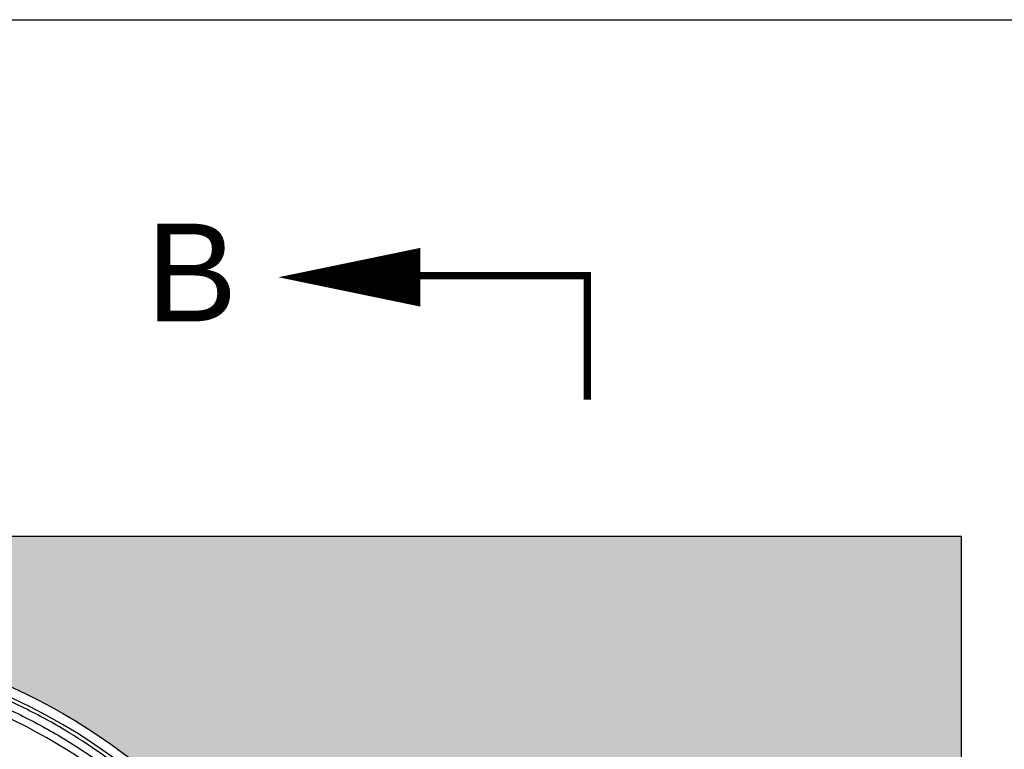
# Model space of a CAD drawing. Header units: feet. Extents: x 6 to 310, y -41 to 128.
# Tile 39 of 44: x 258.6 to 261.12, y 22.51 to 24.37. Entities that reach past the tile are written whole.
import ezdxf

# ---------------------------------------------------------------- set-up
doc = ezdxf.new("R2010")
doc.units = ezdxf.units.FT
doc.header["$MEASUREMENT"] = 0
doc.layers.add('COLUMNS', color=6, linetype='Continuous', plot=False)
for name, color, linetype in [('D-HATCH-PATT', 247, 'Continuous'), ('D-TEXT', 9, 'Continuous'), ('DETAIL', 1, 'Continuous')]:
    doc.layers.add(name, color=color, linetype=linetype)
doc.styles.get("Standard").update_dxf_attribs({"font": 'ARIAL_0.TTF'})

msp = doc.modelspace()

# ---------------------------------------------------------------- hatches: boundary and pattern name
at = {"layer": 'D-HATCH-PATT', "linetype": 'Continuous'}
h = msp.add_hatch(dxfattribs=at)
h.set_pattern_fill('AR-CONC', color=256, scale=0.025, angle=90)
h.set_pattern_definition([(140, (273.52688, -852.17627), (0.015688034, 0.179315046), [0.01875, -0.20625]), (85, (273.52688, -852.17627), (-0.188048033, -0.034687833), [0.015, -0.165]), (190.451444, (273.52819, -852.16133), (-0.172359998, 0.14462721), [0.015935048, -0.175285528]), (136.1842, (273.47688, -852.17627), (0.04137982, 0.26681033), [0.028125, -0.309375]), (186.635635, (273.48033, -852.15404), (-0.24352965, 0.23366549), [0.023902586, -0.26292844]), (81.184164, (273.47688, -852.17627), (-0.24352965, 0.23366549), [0.0225, -0.2475]), (111, (273.48938, -852.15127), (0.100654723, 0.149226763), [0.01875, -0.20625]), (56, (273.48938, -852.15127), (-0.18128751, 0.060828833), [0.015, -0.165]), (161.451445, (273.49777, -852.13884), (-0.080632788, 0.210055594), [0.015935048, -0.175285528]), (127.5, (273.52688, -852.17627), (-0.0832234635, 0.003039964), [0, -0.163, 0, -0.1675, 0, -0.165625]), (97.5, (273.52688, -852.17627), (-0.098602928, 0.065767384), [0, -0.0955, 0, -0.15925, 0, -0.063125]), (57.5, (273.52688, -852.23202), (0.005638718, 0.133455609), [0, -0.0625, 0, -0.195, 0, -0.25875]), (47.5, (273.52688, -852.25702), (-0.025026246, 0.145796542), [0, -0.08125, 0, -0.1295, 0, -0.18375])])
edge = h.paths.add_edge_path(flags=16)
edge.add_arc((257.96822, 21.30184), 1.49479, 90, 450)
h.paths.add_polyline_path([(254.92656, 19.63518), (261.00989, 19.63518), (261.00989, 23.05184), (254.92656, 23.05184)])

# ---------------------------------------------------------------- linework, layer by layer
at = {"layer": 'COLUMNS', "color": 3, "flags": 128}
msp.add_lwpolyline([(249.09752, 3.62445), (249.09752, 24.37445), (279.47252, 24.37445), (279.47252, 3.62445)], close=True, dxfattribs=at)
at = {"layer": 'D-TEXT', "linetype": 'Continuous'}
for points in [[(259.26219, 23.7155, 0, 0.15, 0), (259.62503, 23.7155, 0.15, 0.15, 0)], [(259.59873, 23.71984, 0.01875, 0.01875, 0), (260.05217, 23.71984, 0.01875, 0.01875, 0), (260.05217, 23.40221, 0, 0, 0)]]:
    msp.add_lwpolyline(points, format="xyseb", dxfattribs=at)
at = {"layer": 'DETAIL', "linetype": 'Continuous', "flags": 128}
msp.add_lwpolyline([(261.00989, 16.21851), (261.00989, 23.05184), (254.92656, 23.05184), (254.92656, 16.21851)], dxfattribs=at)
at = {"layer": 'DETAIL', "linetype": 'Continuous'}
msp.add_circle((257.96822, 21.30184), 1.49479, dxfattribs=at)
msp.add_arc((257.96822, 21.30184), 1.47045, 330.60361, 89.39639, dxfattribs=at)
at = {"layer": 'DETAIL', "color": 1, "linetype": 'Continuous'}
msp.add_arc((257.96822, 21.30184), 1.42045, 50.83046, 88.95039, dxfattribs=at)
for points, knots in [([(258.89089, 22.43437), (258.86355, 22.45664), (258.83543, 22.47789), (258.77698, 22.51887), (258.7466, 22.53851), (258.67942, 22.57852), (258.6421, 22.59861), (258.56567, 22.63555), (258.52656, 22.65239), (258.42221, 22.69201), (258.35586, 22.71194), (258.25372, 22.73491), (258.21849, 22.74148), (258.13613, 22.75373), (258.08852, 22.75846), (258.02391, 22.76167), (258.00713, 22.76221), (257.99034, 22.76247)], [217.4936762, 217.4936762, 217.4936762, 217.4936762, 220.6889686, 220.6889686, 223.9831636, 223.9831636, 227.838886, 227.838886, 231.6946135, 231.6946135, 237.9489757, 237.9489757, 241.2126377, 241.2126377, 245.562664, 245.562664, 247.0853861, 247.0853861, 247.0853861, 247.0853861]), ([(257.99376, 22.74224), (258.00908, 22.74196), (258.02438, 22.74145), (258.08685, 22.73835), (258.13381, 22.73368), (258.21503, 22.7216), (258.24978, 22.71512), (258.35051, 22.69247), (258.41594, 22.67282), (258.51885, 22.63374), (258.55742, 22.61713), (258.6328, 22.5807), (258.6696, 22.56089), (258.73585, 22.52143), (258.76581, 22.50206), (258.82346, 22.46165), (258.85119, 22.44069), (258.87814, 22.41873)], [-246.9710855, -246.9710855, -246.9710855, -246.9710855, -245.562664, -245.562664, -241.2126377, -241.2126377, -237.9489757, -237.9489757, -231.6946135, -231.6946135, -227.838886, -227.838886, -223.9831636, -223.9831636, -220.6889686, -220.6889686, -217.4936762, -217.4936762, -217.4936762, -217.4936762])]:
    msp.add_open_spline(points, degree=3, knots=knots, dxfattribs=at)

# ---------------------------------------------------------------- texts
at = {"layer": 'D-TEXT', "insert": (258.92413, 23.85279), "char_height": 0.25, "width": 0.351345, "attachment_point": 1}
msp.add_mtext('B', dxfattribs=at)

doc.saveas('drawing.dxf')
